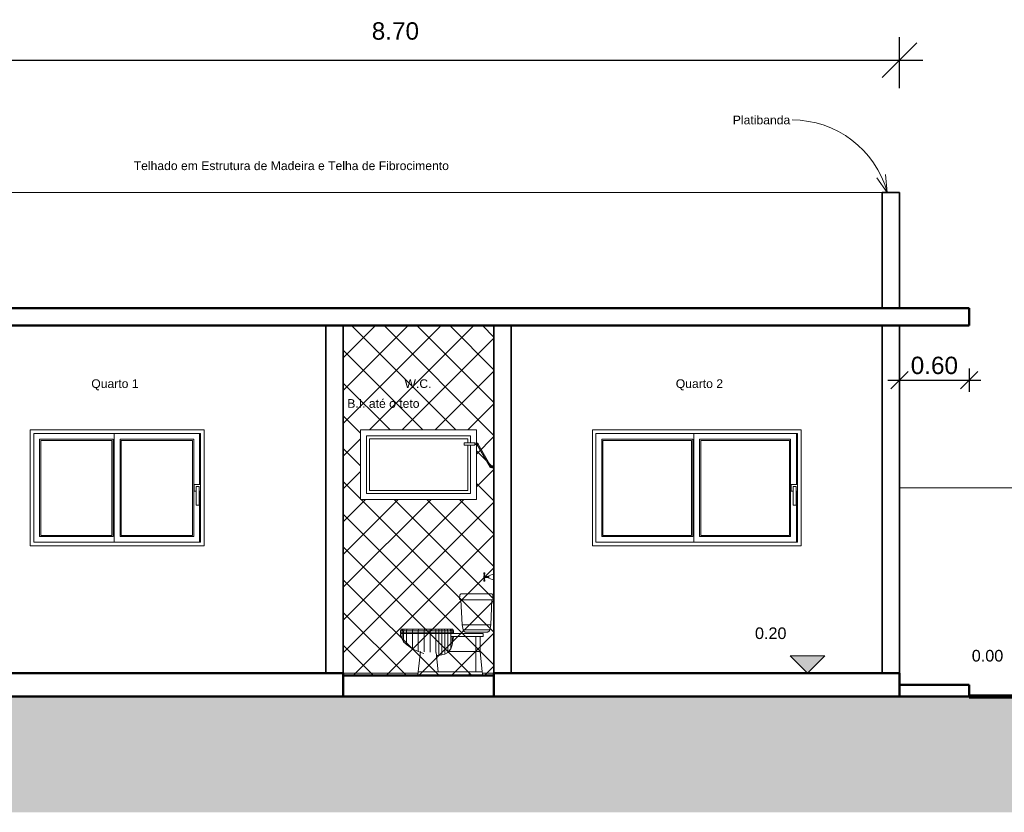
# Model space of a CAD drawing. Header units: centimetres. Extents: x 1481 to 8105, y -69 to 2574.
# Tile 3 of 16: x 2722 to 3571, y -69 to 615. Entities that reach past the tile are written whole.
import ezdxf

# ---------------------------------------------------------------- set-up
doc = ezdxf.new("R2010")
doc.units = ezdxf.units.CM
for name, color, linetype, lineweight in [('A-ANNO-DIMS', 1, 'Continuous', 9), ('A-AREA-IDEN', 1, 'Continuous', 9), ('A-DETL-GENF', 92, 'Continuous', 18), ('A-DETL-THIN', 151, 'Continuous', 9), ('A-FLOR', 192, 'Continuous', 9), ('A-GENM', 13, 'Continuous', 9), ('A-GLAZ', 151, 'Continuous', 9), ('A-WALL', 250, 'Continuous', 9), ('C-TOPO', 7, 'Continuous', 9), ('G-ANNO-DIMS', 182, 'Continuous', 9), ('G-ANNO-TEXT', 231, 'Continuous', 9), ('P-SANR-FIXT', 31, 'Continuous', 9)]:
    doc.layers.add(name, color=color, linetype=linetype, lineweight=lineweight)
doc.styles.add('Arial', font='arial.ttf', dxfattribs={"height": 15})
doc.styles.add('Arial_1', font='arial.ttf', dxfattribs={"height": 20})
doc.dimstyles.new('Cotas_de_Corte', dxfattribs={"dimscale": 30.48, "dimtxt": 7.651945, "dimasz": 0.492126, "dimexe": 0.328084, "dimexo": 0.0625, "dimgap": 0.164042, "dimtad": 1, "dimlfac": 0.01, "dimrnd": 0.01, "dimzin": 0, "dimdsep": 46, "dimtxsty": 'Arial', "dimblk1": 'OBLIQUE', "dimblk2": 'OBLIQUE', "dimsah": 1, "dimcen": 0.09, "dimdle": 0.328084, "dimazin": 0, "dimtfac": 1, "dimtdec": 4, "dimtix": 1, "dimtmove": 0, "dimatfit": 3, "dimfxl": 0.393701, "dimfxlon": 1, "dimtvp": 1, "dimtolj": 1, "dimtzin": 0, "dimarcsym": 2})
doc.dimstyles.new('Cotas_Planta_Baixa', dxfattribs={"dimscale": 30.48, "dimtxt": 15.303891, "dimasz": 0.984252, "dimexe": 0.656168, "dimexo": 0.0625, "dimgap": 0.574147, "dimtad": 1, "dimlfac": 0.01, "dimrnd": 0.01, "dimzin": 0, "dimdsep": 46, "dimtxsty": 'Arial', "dimblk1": 'OBLIQUE', "dimblk2": 'OBLIQUE', "dimsah": 1, "dimcen": 0.09, "dimdle": 0.656168, "dimazin": 0, "dimtfac": 1, "dimtdec": 4, "dimtix": 1, "dimtmove": 0, "dimatfit": 3, "dimfxl": 0.787402, "dimfxlon": 1, "dimtvp": 1, "dimtolj": 1, "dimtzin": 0, "dimarcsym": 2})

# ---------------------------------------------------------------- blocks, each defined once
blk = doc.blocks.new('Janela 2FL Correr - Janela 2FLs 1_50 x 1_20-628755-Corte 1')
at = {"layer": 'A-GENM'}
for p, q in [((-80.4, 182.75), (-80.4, 177.25)), ((-74.91, 183), (-80.15, 183)), ((-78.66, 181), (-78.66, 165)), ((-78.41, 181.25), (-76.41, 181.25)), ((-76.16, 165), (-76.16, 181)), ((-80.15, 177), (-78.64, 177)), ((-76.17, 177), (-74.91, 177)), ((-78.41, 165), (-78.66, 165)), ((-76.41, 165), (-78.41, 165)), ((-76.16, 165), (-76.41, 165))]:
    blk.add_line(p, q, dxfattribs=at)
for centre, start, end in [((-80.15, 182.75), 90, 180), ((-80.15, 177.25), 180, 270)]:
    blk.add_arc(centre, 0.25, start, end, dxfattribs=at)
for points, knots in [([(-78.66, 181), (-78.66, 181.02), (-78.65, 181.05), (-78.64, 181.1), (-78.62, 181.12), (-78.61, 181.14), (-78.6, 181.16), (-78.59, 181.17), (-78.57, 181.19), (-78.55, 181.2), (-78.53, 181.22), (-78.5, 181.23), (-78.46, 181.25), (-78.43, 181.25), (-78.41, 181.25)], [0, 0, 0, 0, 0.166667, 0.25, 0.333333, 0.375, 0.416667, 0.5, 0.541667, 0.583333, 0.666667, 0.75, 0.833333, 1, 1, 1, 1]), ([(-76.41, 181.25), (-76.38, 181.25), (-76.35, 181.25), (-76.31, 181.23), (-76.28, 181.22), (-76.26, 181.2), (-76.24, 181.19), (-76.22, 181.17), (-76.21, 181.15), (-76.19, 181.13), (-76.18, 181.11), (-76.17, 181.09), (-76.16, 181.05), (-76.16, 181.02), (-76.16, 181)], [0, 0, 0, 0, 0.166667, 0.25, 0.333333, 0.416667, 0.458333, 0.5, 0.583333, 0.666667, 0.708333, 0.75, 0.833333, 1, 1, 1, 1])]:
    blk.add_open_spline(points, degree=3, knots=knots, dxfattribs=at)
at = {"layer": 'A-GLAZ'}
for p, q in [((-71.91, 230), (-221.91, 230)), ((-221.91, 230), (-221.91, 130)), ((-71.91, 130), (-71.91, 230)), ((-218.91, 133), (-218.91, 227)), ((-218.91, 227), (-74.91, 227)), ((-213.91, 138), (-213.91, 222)), ((-213.91, 222), (-150.41, 222)), ((-212.91, 139), (-212.91, 221)), ((-212.91, 221), (-151.41, 221)), ((-151.41, 139), (-151.41, 221)), ((-150.41, 138), (-150.41, 222)), ((-149.41, 227), (-149.41, 133)), ((-144.41, 138), (-144.41, 222)), ((-144.41, 222), (-80.91, 222)), ((-143.41, 139), (-143.41, 221)), ((-143.41, 221), (-81.91, 221)), ((-81.91, 139), (-81.91, 221)), ((-80.91, 138), (-80.91, 222)), ((-75.91, 183), (-75.91, 227)), ((-74.91, 227), (-74.91, 133)), ((-75.91, 133), (-75.91, 177)), ((-213.91, 138), (-150.41, 138)), ((-212.91, 139), (-151.41, 139)), ((-144.41, 138), (-80.91, 138)), ((-143.41, 139), (-81.91, 139)), ((-221.91, 130), (-71.91, 130)), ((-74.91, 133), (-218.91, 133))]:
    blk.add_line(p, q, dxfattribs=at)
blk = doc.blocks.new('Janela 2FL Correr - Janela 2FLs 1_80 x 1_20-646655-Corte 1')
at = {"layer": 'A-GENM'}
for p, q in [((434.6, 182.75), (434.6, 177.25)), ((440.09, 183), (434.85, 183)), ((436.34, 181), (436.34, 165)), ((436.59, 181.25), (438.59, 181.25)), ((438.84, 165), (438.84, 181)), ((434.85, 177), (436.36, 177)), ((438.83, 177), (440.09, 177)), ((436.59, 165), (436.34, 165)), ((438.59, 165), (436.59, 165)), ((438.84, 165), (438.59, 165))]:
    blk.add_line(p, q, dxfattribs=at)
for centre, start, end in [((434.85, 182.75), 90, 180), ((434.85, 177.25), 180, 270)]:
    blk.add_arc(centre, 0.25, start, end, dxfattribs=at)
for points, knots in [([(436.34, 181), (436.34, 181.02), (436.35, 181.05), (436.36, 181.1), (436.38, 181.12), (436.39, 181.14), (436.4, 181.16), (436.41, 181.17), (436.43, 181.19), (436.45, 181.2), (436.47, 181.22), (436.5, 181.23), (436.54, 181.25), (436.57, 181.25), (436.59, 181.25)], [0, 0, 0, 0, 0.166667, 0.25, 0.333333, 0.375, 0.416667, 0.5, 0.541667, 0.583333, 0.666667, 0.75, 0.833333, 1, 1, 1, 1]), ([(438.59, 181.25), (438.62, 181.25), (438.65, 181.25), (438.69, 181.23), (438.72, 181.22), (438.74, 181.2), (438.76, 181.19), (438.78, 181.17), (438.79, 181.15), (438.81, 181.13), (438.82, 181.11), (438.83, 181.09), (438.84, 181.05), (438.84, 181.02), (438.84, 181)], [0, 0, 0, 0, 0.166667, 0.25, 0.333333, 0.416667, 0.458333, 0.5, 0.583333, 0.666667, 0.708333, 0.75, 0.833333, 1, 1, 1, 1])]:
    blk.add_open_spline(points, degree=3, knots=knots, dxfattribs=at)
at = {"layer": 'A-GLAZ'}
for p, q in [((443.09, 230), (263.09, 230)), ((263.09, 130), (263.09, 230)), ((443.09, 230), (443.09, 130)), ((266.09, 227), (266.09, 133)), ((266.09, 227), (440.09, 227)), ((271.09, 138), (271.09, 222)), ((271.09, 222), (349.59, 222)), ((272.09, 139), (272.09, 221)), ((272.09, 221), (348.59, 221)), ((348.59, 139), (348.59, 221)), ((349.59, 138), (349.59, 222)), ((350.59, 227), (350.59, 133)), ((355.59, 138), (355.59, 222)), ((355.59, 222), (434.09, 222)), ((356.59, 139), (356.59, 221)), ((356.59, 221), (433.09, 221)), ((433.09, 139), (433.09, 221)), ((434.09, 138), (434.09, 222)), ((439.09, 183), (439.09, 227)), ((440.09, 133), (440.09, 227)), ((439.09, 133), (439.09, 177)), ((271.09, 138), (349.59, 138)), ((272.09, 139), (348.59, 139)), ((355.59, 138), (434.09, 138)), ((356.59, 139), (433.09, 139)), ((443.09, 130), (263.09, 130)), ((266.09, 133), (440.09, 133))]:
    blk.add_line(p, q, dxfattribs=at)
blk = doc.blocks.new('Janela Maxim-ar - WC 1_00 x 0_60-628378-Corte 1')
at = {"layer": 'A-GLAZ'}
for p, q in [((158.01, 224.92), (68.17, 224.92)), ((68.17, 224.92), (68.17, 175.08)), ((68.17, 224.91), (158.01, 224.91)), ((70.71, 177.61), (70.71, 222.37)), ((155.47, 222.37), (70.71, 222.37)), ((70.71, 222.37), (155.47, 222.37)), ((70.71, 177.61), (70.71, 222.37)), ((155.47, 222.37), (155.47, 218.92)), ((155.47, 222.37), (155.47, 218.92)), ((158.01, 218.92), (158.01, 224.92)), ((155.47, 216.92), (155.47, 177.61)), ((155.47, 216.92), (155.47, 177.61)), ((158.01, 175.08), (158.01, 216.92)), ((68.17, 175.08), (158.01, 175.08)), ((70.71, 177.61), (155.47, 177.61)), ((155.47, 177.61), (70.71, 177.61))]:
    blk.add_line(p, q, dxfattribs=at)
blk = doc.blocks.new('Assento Sanitário - Privada-333374-Corte 1')
at = {"layer": 'P-SANR-FIXT'}
for p, q in [((148.76, 87.33), (148.48, 84.1)), ((150.96, 88.48), (150.96, 88.42)), ((176.02, 88.48), (157.94, 88.48)), ((177.56, 84.1), (177.28, 87.33)), ((149.68, 83.4), (150.67, 61.81)), ((157.94, 83.4), (176.93, 83.4)), ((175.37, 61.81), (176.35, 83.4)), ((150.67, 61.81), (151.58, 57.35)), ((150.67, 61.81), (157.94, 61.81)), ((157.94, 61.81), (175.37, 61.81)), ((174.46, 57.35), (175.37, 61.81)), ((97.61, 56.73), (98.88, 56.73)), ((97.61, 54.83), (97.61, 56.73)), ((98.88, 56.72), (97.61, 56.72)), ((98.88, 54.83), (97.61, 54.83)), ((97.61, 54.19), (98.88, 54.19)), ((97.61, 54.19), (97.61, 52.92)), ((97.61, 52.92), (98.88, 49.44)), ((97.62, 56.73), (98.25, 58.01)), ((98.25, 58.01), (99.46, 58.01)), ((100.15, 56.72), (98.88, 56.72)), ((98.88, 54.83), (98.88, 56.72)), ((100.15, 54.83), (98.88, 54.83)), ((98.88, 54.19), (100.15, 54.19)), ((98.88, 54.19), (98.88, 49.56)), ((98.89, 56.73), (99.46, 58.01)), ((98.89, 56.73), (100.15, 56.73)), ((99.46, 58.01), (100.66, 58.01)), ((100.15, 56.73), (102.69, 56.73)), ((100.15, 54.83), (100.15, 56.73)), ((102.69, 56.72), (100.15, 56.72)), ((102.69, 54.83), (100.15, 54.83)), ((100.15, 54.19), (102.69, 54.19)), ((100.15, 54.19), (100.15, 47.24)), ((100.16, 56.73), (100.66, 58.01)), ((100.66, 58.01), (103.1, 58.01)), ((107.77, 56.72), (102.69, 56.72)), ((102.69, 54.83), (102.69, 56.72)), ((107.77, 54.83), (102.69, 54.83)), ((102.69, 54.19), (107.77, 54.19)), ((102.69, 54.19), (102.69, 44.84)), ((102.7, 56.73), (103.1, 58.01)), ((102.7, 56.73), (107.77, 56.73)), ((103.1, 58.01), (108.09, 58.01)), ((112.85, 56.72), (107.77, 56.72)), ((107.77, 54.83), (107.77, 56.72)), ((112.85, 54.83), (107.77, 54.83)), ((107.77, 54.19), (112.85, 54.19)), ((107.77, 54.19), (107.77, 41.3)), ((107.78, 56.73), (108.09, 58.01)), ((107.78, 56.73), (112.85, 56.73)), ((108.09, 58.01), (113.1, 58.01)), ((112.85, 56.73), (117.93, 56.73)), ((117.93, 56.72), (112.85, 56.72)), ((112.85, 54.83), (112.85, 56.72)), ((117.93, 54.83), (112.85, 54.83)), ((112.85, 54.19), (117.93, 54.19)), ((112.85, 54.19), (112.85, 38.96)), ((112.86, 56.73), (113.1, 58.01)), ((113.1, 58.01), (118.13, 58.01)), ((117.93, 56.73), (123.03, 56.73)), ((117.93, 54.83), (117.93, 56.73)), ((123.03, 56.72), (117.93, 56.72)), ((123.03, 54.83), (117.93, 54.83)), ((117.93, 54.19), (123.03, 54.19)), ((117.93, 54.19), (117.93, 38.54)), ((117.94, 56.73), (118.13, 58.01)), ((118.13, 58.01), (123.14, 58.01)), ((128.09, 56.72), (123.03, 56.72)), ((123.03, 54.83), (123.03, 56.72)), ((128.09, 54.83), (123.03, 54.83)), ((123.03, 54.19), (128.09, 54.19)), ((123.03, 54.19), (123.03, 38.15)), ((123.04, 56.73), (123.14, 58.01)), ((123.04, 56.73), (128.09, 56.73)), ((123.14, 58.01), (128.09, 58.01)), ((128.09, 56.73), (128.09, 58.01)), ((128.09, 58.01), (130.54, 58.01)), ((128.09, 56.73), (130.63, 56.73)), ((128.09, 54.83), (128.09, 56.73)), ((130.63, 56.72), (128.09, 56.72)), ((130.63, 54.83), (128.09, 54.83)), ((128.09, 54.19), (130.63, 54.19)), ((128.09, 54.19), (128.09, 37.78)), ((130.62, 56.73), (130.54, 58.01)), ((130.54, 58.01), (133.04, 58.01)), ((130.63, 56.73), (133.17, 56.73)), ((133.17, 56.72), (130.63, 56.72)), ((130.63, 54.83), (130.63, 56.72)), ((133.17, 54.83), (130.63, 54.83)), ((130.63, 54.19), (133.17, 54.19)), ((130.63, 54.19), (130.63, 35.85)), ((133.17, 56.73), (133.04, 58.01)), ((133.04, 58.01), (135.47, 58.01)), ((133.17, 56.73), (135.71, 56.73)), ((133.17, 54.83), (133.17, 56.73)), ((135.71, 56.72), (133.17, 56.72)), ((135.71, 54.83), (133.17, 54.83)), ((133.17, 54.19), (135.71, 54.19)), ((133.17, 54.19), (133.17, 36.27)), ((135.71, 56.73), (135.47, 58.01)), ((135.47, 58.01), (137.84, 58.01)), ((135.71, 56.73), (138.25, 56.73)), ((138.25, 56.72), (135.71, 56.72)), ((135.71, 54.83), (135.71, 56.72)), ((138.25, 54.83), (135.71, 54.83)), ((135.71, 54.19), (138.25, 54.19)), ((135.71, 54.19), (135.71, 36.95)), ((138.25, 56.75), (137.84, 58.01)), ((137.84, 58.01), (140.24, 58.01)), ((138.25, 56.73), (140.79, 56.73)), ((138.25, 54.83), (138.25, 56.73)), ((140.79, 56.72), (138.25, 56.72)), ((140.79, 54.83), (138.25, 54.83)), ((138.25, 54.19), (140.79, 54.19)), ((138.25, 54.19), (138.25, 38.49)), ((140.79, 56.73), (140.24, 58.01)), ((140.24, 58.01), (141.45, 58.01)), ((140.79, 56.73), (142.06, 56.73)), ((142.06, 56.72), (140.79, 56.72)), ((140.79, 54.83), (140.79, 56.72)), ((142.06, 54.83), (140.79, 54.83)), ((140.79, 54.19), (167.61, 54.19)), ((140.79, 51.65), (140.79, 54.19)), ((167.61, 51.65), (140.79, 51.65)), ((140.79, 51.61), (140.79, 41.1)), ((142.06, 56.73), (141.45, 58.01)), ((141.45, 58.01), (142.7, 58.01)), ((142.06, 56.73), (143.33, 56.73)), ((143.33, 56.72), (142.06, 56.72)), ((142.06, 54.83), (142.06, 56.72)), ((143.33, 54.83), (142.06, 54.83)), ((143.33, 51.65), (142.06, 44.45)), ((142.06, 44.45), (143.33, 51.65)), ((142.06, 51.61), (142.06, 44.6)), ((143.33, 56.73), (142.7, 58.01)), ((143.33, 54.83), (143.33, 56.73)), ((151.58, 57.35), (157.94, 57.35)), ((157.94, 57.35), (174.46, 57.35)), ((157.94, 55.46), (172.01, 55.46)), ((162.38, 38.64), (162.38, 51.65)), ((162.38, 38.64), (162.38, 51.65)), ((166.19, 38.64), (166.19, 51.65)), ((167.61, 54.19), (168.73, 54.19)), ((168.73, 51.65), (167.61, 51.65)), ((168.73, 51.65), (168.73, 54.19)), ((98.88, 49.44), (100.15, 47.24)), ((100.15, 47.24), (102.69, 44.7)), ((102.69, 44.7), (107.77, 41.17)), ((142.06, 44.45), (140.79, 40.96)), ((140.79, 40.96), (142.06, 44.45)), ((107.77, 41.17), (112.85, 38.8)), ((112.85, 38.8), (117.51, 37.11)), ((114.76, 38.64), (112.85, 21.17)), ((118.22, 38.64), (118.16, 38.64)), ((130, 21.17), (128.18, 37.87)), ((128.47, 35.18), (130.63, 35.37)), ((130.63, 35.37), (133.17, 35.82)), ((133.17, 35.82), (135.71, 36.5)), ((135.71, 36.5), (138.25, 37.94)), ((138.25, 37.94), (140.79, 40.96)), ((162.38, 38.64), (138.4, 38.64)), ((140.79, 40.96), (138.84, 38.64)), ((138.84, 38.64), (162.38, 38.64)), ((162.38, 21.17), (162.38, 38.64)), ((164.18, 38.64), (162.38, 38.64)), ((162.38, 38.64), (162.38, 21.17)), ((164.69, 38.64), (164.17, 38.64)), ((165.55, 38.64), (164.68, 38.64)), ((165.89, 38.64), (165.55, 38.64)), ((166.19, 38.64), (165.89, 38.64)), ((166.19, 38.64), (166.18, 38.64)), ((168.1, 21.17), (166.19, 38.64)), ((112.85, 21.17), (112.51, 18)), ((113.41, 21.17), (112.85, 21.17)), ((112.85, 21.17), (113.41, 21.17)), ((115.04, 21.17), (113.41, 21.17)), ((113.41, 21.17), (115.04, 21.17)), ((117.57, 21.17), (115.04, 21.17)), ((115.04, 21.17), (117.57, 21.17)), ((120.75, 21.17), (117.57, 21.17)), ((117.57, 21.17), (120.75, 21.17)), ((124.28, 21.17), (120.75, 21.17)), ((120.75, 21.17), (124.28, 21.17)), ((156.66, 21.17), (124.28, 21.17)), ((124.28, 21.17), (130, 21.17)), ((156.66, 21.17), (156.66, 18)), ((156.67, 18), (156.67, 21.17)), ((156.67, 21.17), (168, 21.17)), ((167.91, 21.17), (168.1, 21.17)), ((168.06, 21.17), (168.1, 21.17)), ((168.45, 18), (168.1, 21.17))]:
    blk.add_line(p, q, dxfattribs=at)
at = {"layer": 'P-SANR-FIXT', "flags": 128}
for points in [[(148.76, 87.38), (148.77, 87.43), (148.78, 87.48), (148.79, 87.53), (148.8, 87.57), (148.82, 87.62), (148.84, 87.67), (148.86, 87.72), (148.88, 87.76), (148.9, 87.81), (148.93, 87.85)], [(148.98, 87.94), (149.01, 87.98), (149.04, 88.02), (149.07, 88.06), (149.11, 88.1), (149.14, 88.13), (149.18, 88.17), (149.22, 88.2), (149.26, 88.23), (149.3, 88.26), (149.34, 88.29), (149.39, 88.31)], [(149.48, 88.36), (149.52, 88.38), (149.57, 88.4), (149.62, 88.42), (149.67, 88.43), (149.72, 88.45), (149.77, 88.46), (149.82, 88.47), (149.87, 88.48), (149.92, 88.48), (149.97, 88.48)], [(157.94, 88.48), (157.62, 88.48), (157.31, 88.48), (156.99, 88.48), (156.68, 88.48), (156.37, 88.48), (156.06, 88.48), (155.75, 88.48), (155.45, 88.48), (155.15, 88.48), (154.86, 88.48), (154.57, 88.48), (154.28, 88.48), (154.01, 88.48), (153.73, 88.48), (153.47, 88.48), (153.21, 88.48), (152.96, 88.48), (152.72, 88.48), (152.49, 88.48), (152.26, 88.48), (152.04, 88.48), (151.84, 88.48), (151.64, 88.48), (151.45, 88.48), (151.28, 88.48), (151.11, 88.48), (150.96, 88.48), (150.81, 88.48), (150.68, 88.48), (150.56, 88.48), (150.45, 88.48), (150.36, 88.48), (150.27, 88.48), (150.2, 88.48), (150.14, 88.48), (150.09, 88.48), (150.06, 88.48), (150.03, 88.48), (150.02, 88.48), (150.02, 88.48)], [(150.27, 88.48), (150.33, 88.48), (150.42, 88.48), (150.53, 88.48), (150.63, 88.48)], [(148.48, 83.93), (148.48, 83.96), (148.48, 83.98)], [(148.57, 83.7), (148.56, 83.72), (148.55, 83.74)], [(148.75, 83.52), (148.73, 83.53), (148.71, 83.55)], [(149.01, 83.41), (148.98, 83.42), (148.96, 83.42)], [(149.11, 83.4), (149.11, 83.4), (149.14, 83.4), (149.17, 83.4), (149.22, 83.4), (149.28, 83.4), (149.36, 83.4), (149.45, 83.4), (149.56, 83.4), (149.67, 83.4), (149.8, 83.4), (149.95, 83.4), (150.11, 83.4), (150.28, 83.4), (150.46, 83.4), (150.65, 83.4), (150.86, 83.4), (151.07, 83.4), (151.3, 83.4), (151.54, 83.4), (151.79, 83.4), (152.04, 83.4), (152.31, 83.4), (152.59, 83.4), (152.87, 83.4), (153.17, 83.4), (153.47, 83.4), (153.78, 83.4), (154.09, 83.4), (154.41, 83.4), (154.74, 83.4), (155.07, 83.4), (155.41, 83.4), (155.75, 83.4), (156.09, 83.4), (156.44, 83.4), (156.79, 83.4), (157.14, 83.4), (157.49, 83.4), (157.84, 83.4), (157.94, 83.4)], [(154.03, 55.46), (153.93, 55.47), (153.83, 55.47), (153.73, 55.48), (153.63, 55.5), (153.53, 55.52), (153.43, 55.54), (153.33, 55.56), (153.24, 55.59), (153.14, 55.63), (153.04, 55.67), (152.95, 55.71), (152.86, 55.75), (152.77, 55.8), (152.68, 55.85), (152.6, 55.91), (152.52, 55.97), (152.44, 56.03), (152.36, 56.1), (152.28, 56.16), (152.21, 56.24), (152.14, 56.31), (152.08, 56.39), (152.01, 56.47), (151.95, 56.55), (151.9, 56.63), (151.84, 56.72), (151.79, 56.81), (151.75, 56.9), (151.71, 56.99), (151.67, 57.08), (151.63, 57.18), (151.6, 57.28), (151.58, 57.35)], [(154.03, 55.46), (154.04, 55.46), (154.05, 55.46), (154.06, 55.46), (154.08, 55.46), (154.11, 55.46), (154.15, 55.46), (154.19, 55.46), (154.23, 55.46), (154.28, 55.46), (154.34, 55.46), (154.41, 55.46), (154.48, 55.46), (154.55, 55.46), (154.63, 55.46), (154.72, 55.46), (154.81, 55.46), (154.9, 55.46), (155, 55.46), (155.11, 55.46), (155.22, 55.46), (155.33, 55.46), (155.45, 55.46), (155.57, 55.46), (155.7, 55.46), (155.83, 55.46), (155.96, 55.46), (156.1, 55.46), (156.24, 55.46), (156.38, 55.46), (156.52, 55.46), (156.67, 55.46), (156.82, 55.46), (156.97, 55.46), (157.12, 55.46), (157.28, 55.46), (157.43, 55.46), (157.59, 55.46), (157.74, 55.46), (157.9, 55.46), (157.94, 55.46)]]:
    blk.add_lwpolyline(points, dxfattribs=at)
at = {"layer": 'P-SANR-FIXT'}
for points, knots in [([(177.28, 87.33), (177.27, 87.43), (177.24, 87.58), (177.17, 87.75), (177.12, 87.85), (177.06, 87.94), (176.99, 88.04), (176.88, 88.15), (176.75, 88.25), (176.62, 88.34), (176.48, 88.4), (176.28, 88.47), (176.12, 88.48), (176.02, 88.48)], [-1, -1, -1, -1, -0.833333, -0.75, -0.708333, -0.666667, -0.583333, -0.5, -0.416667, -0.333333, -0.25, -0.166667, 0, 0, 0, 0]), ([(176.93, 83.4), (176.98, 83.4), (177.04, 83.41), (177.13, 83.43), (177.19, 83.46), (177.25, 83.49), (177.3, 83.52), (177.35, 83.56), (177.38, 83.59), (177.4, 83.61), (177.42, 83.64), (177.45, 83.67), (177.48, 83.72), (177.51, 83.77), (177.54, 83.86), (177.57, 83.96), (177.57, 84.05), (177.56, 84.1)], [-1, -1, -1, -1, -0.875, -0.8125, -0.75, -0.6875, -0.625, -0.5625, -0.53125, -0.5, -0.46875, -0.4375, -0.375, -0.3125, -0.25, -0.125, 0, 0, 0, 0]), ([(172.01, 55.46), (172.19, 55.46), (172.47, 55.5), (172.82, 55.6), (173.08, 55.7), (173.33, 55.83), (173.55, 55.99), (173.77, 56.17), (173.96, 56.37), (174.12, 56.59), (174.31, 56.91), (174.41, 57.17), (174.46, 57.35)], [-1, -1, -1, -1, -0.833333, -0.75, -0.666667, -0.583333, -0.5, -0.416667, -0.333333, -0.25, -0.166667, 0, 0, 0, 0])]:
    blk.add_open_spline(points, degree=3, knots=knots, dxfattribs=at)
blk = doc.blocks.new('Chuveiro - Chuveiro Simples _ducha_-337202-Corte 1')
at = {"layer": 'P-SANR-FIXT'}
for p, q in [((152.51, 218.92), (152.51, 216.92)), ((152.51, 218.92), (157.01, 218.92)), ((157.01, 216.92), (152.51, 216.92)), ((157.01, 218.92), (161.51, 218.92)), ((161.51, 216.92), (157.01, 216.92)), ((163.09, 218.42), (161.4, 218.42)), ((161.4, 217.42), (163.09, 217.42)), ((161.51, 216.92), (161.51, 218.92)), ((163.9, 218.42), (163.09, 218.42)), ((163.09, 217.42), (163.9, 217.42)), ((163.49, 217.63), (174.99, 197.71)), ((164.34, 218.12), (164.35, 218.13)), ((175.85, 198.21), (164.35, 218.13)), ((175, 197.72), (174.99, 197.71)), ((176.39, 198.5), (175.39, 198.5)), ((175.39, 197.5), (176.39, 197.5)), ((176.39, 198.43), (176.39, 198.87)), ((176.39, 198.87), (177.89, 198.87)), ((176.39, 197.57), (176.39, 198.43)), ((176.39, 198.43), (177.89, 198.43)), ((176.39, 197.13), (176.39, 197.57)), ((176.39, 197.57), (177.89, 197.57)), ((177.89, 197.13), (176.39, 197.13)), ((178.09, 201.2), (177.89, 201.2)), ((177.89, 198), (177.89, 201.2)), ((177.89, 194.8), (177.89, 198)), ((177.89, 194.8), (178.09, 194.8)), ((169.47, 106.6), (169.69, 104)), ((170.32, 106.6), (169.47, 106.6)), ((169.69, 102), (169.47, 99.4)), ((170.29, 104), (169.49, 104)), ((169.49, 103.03), (169.49, 104)), ((169.49, 102), (169.49, 102.97)), ((169.49, 102), (170.29, 102)), ((169.69, 104), (170.09, 104)), ((169.69, 102), (170.09, 102)), ((170.09, 104), (170.32, 106.6)), ((170.32, 99.4), (170.09, 102)), ((170.29, 104), (170.29, 103.03)), ((170.59, 103.7), (170.29, 103.7)), ((170.59, 103.7), (170.29, 103.7)), ((170.29, 102.97), (170.29, 102)), ((170.29, 102.3), (170.59, 102.3)), ((170.29, 102.3), (170.59, 102.3)), ((170.59, 103.68), (170.59, 103)), ((170.59, 103.68), (170.59, 103.68)), ((173.59, 103.5), (170.59, 103.5)), ((170.59, 103), (170.59, 102.32)), ((170.59, 102.5), (173.59, 102.5)), ((170.59, 102.32), (170.59, 102.32)), ((178.09, 105.75), (173.59, 104)), ((173.59, 102), (173.59, 104)), ((173.59, 102), (178.09, 100.25)), ((170.32, 99.4), (169.47, 99.4))]:
    blk.add_line(p, q, dxfattribs=at)
for centre, radius, start, end in [((163.9, 217.92), 0.5, 0, 180), ((163.9, 217.92), 0.5, 180, 0), ((175.39, 198), 0.5, 0, 180), ((175.39, 198), 0.5, 180, 0), ((169.89, 103), 0.427, 0, 180), ((169.89, 103), 0.427, 180, 0)]:
    blk.add_arc(centre, radius, start, end, dxfattribs=at)
blk = doc.blocks.new('Elevações de ponto - M_Cota de elevação - Exterior preenchido-23614-Corte 1')
at = {"layer": 'G-ANNO-DIMS'}
blk.add_hatch(color=256, dxfattribs=at).paths.add_polyline_path([(463.65, 35), (448.65, 20), (433.65, 35)], flags=0)
for p, q in [((448.65, 20), (433.65, 35)), ((433.65, 35), (463.65, 35)), ((463.65, 35), (448.65, 20)), ((433.65, 20), (463.65, 20))]:
    blk.add_line(p, q, dxfattribs=at)
blk = doc.blocks.new('_Oblique')
at = {"color": 0, "linetype": 'ByBlock', "lineweight": -2}
blk.add_line((-0.5, -0.5), (0.5, 0.5), dxfattribs=at)
blk = doc.blocks.new('*D174')
at = {"layer": 'A-ANNO-DIMS', "color": 0, "lineweight": -2, "transparency": 16777216}
for p, q in [((3481, 314.02), (3481, 293.92)), ((3541, 314.02), (3541, 293.92)), ((3471, 303.92), (3551, 303.92))]:
    blk.add_line(p, q, dxfattribs=at)
at = {"layer": 'Defpoints', "color": 0, "transparency": 16777216}
for p in [(3481, 315.92), (3541, 315.92), (3541, 303.92)]:
    blk.add_point(p, dxfattribs=at)
at = {"layer": 'A-ANNO-DIMS', "color": 0, "lineweight": -2, "transparency": 16777216, "xscale": 15, "yscale": 15, "zscale": 15, "rotation": 180}
blk.add_blockref('_Oblique', (3481, 303.92), dxfattribs=at)
at = {"layer": 'A-ANNO-DIMS', "color": 0, "lineweight": -2, "transparency": 16777216, "xscale": 15, "yscale": 15, "zscale": 15}
blk.add_blockref('_Oblique', (3541, 303.92), dxfattribs=at)
at = {"layer": 'A-ANNO-DIMS', "color": 0, "transparency": 16777216, "insert": (3511, 316.58), "char_height": 15, "width": 24.2979, "attachment_point": 5, "style": 'Arial'}
blk.add_mtext('\\A1;0.60', dxfattribs=at)
blk = doc.blocks.new('*D203')
at = {"layer": 'A-ANNO-DIMS', "color": 0, "lineweight": -2, "transparency": 16777216}
for p, q in [((2611, 556), (2611, 600)), ((3481, 556), (3481, 600)), ((2591, 580), (3501, 580))]:
    blk.add_line(p, q, dxfattribs=at)
at = {"layer": 'Defpoints', "color": 0, "transparency": 16777216}
for p in [(3481, 580), (2611, 466), (3481, 466)]:
    blk.add_point(p, dxfattribs=at)
at = {"layer": 'A-ANNO-DIMS', "color": 0, "lineweight": -2, "transparency": 16777216, "xscale": 29.99999999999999, "yscale": 29.99999999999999, "zscale": 29.99999999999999, "rotation": 180}
blk.add_blockref('_Oblique', (2611, 580), dxfattribs=at)
at = {"layer": 'A-ANNO-DIMS', "color": 0, "lineweight": -2, "transparency": 16777216, "xscale": 29.99999999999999, "yscale": 29.99999999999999, "zscale": 29.99999999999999}
blk.add_blockref('_Oblique', (3481, 580), dxfattribs=at)
at = {"layer": 'A-ANNO-DIMS', "color": 0, "transparency": 16777216, "insert": (3046, 605.16), "char_height": 15, "attachment_point": 5, "style": 'Arial'}
blk.add_mtext('\\A1;8.70', dxfattribs=at)

msp = doc.modelspace()

# ---------------------------------------------------------------- hatches: boundary and pattern name
at = {"layer": 'A-DETL-GENF'}
h = msp.add_hatch(dxfattribs=at)
h.set_pattern_fill('FP_2', color=8, style=0, pattern_type=2)
h.set_pattern_definition([(45, (2565.865, 255.727), (-14.14214, 14.14214), []), (135, (2565.865, 255.727), (-14.14214, -14.14214), [])])
h.paths.add_polyline_path([(3001, 49), (3131, 49), (3131, 351), (3001, 351), (3001, 66.979)], flags=0)
h.paths.add_polyline_path([(3016, 201), (3016, 261), (3116, 261), (3116, 201), (3044.762, 201)], flags=0)
at = {"layer": 'C-TOPO'}
h = msp.add_hatch(dxfattribs=at)
h.set_pattern_fill('FP_1', color=256, style=0, pattern_type=2)
h.set_pattern_definition([(0, (2565.865, 255.727), (31.75, 31.75), [31.75, -31.75]), (0, (2565.865, 267.634), (31.75, 31.75), [31.75, -31.75]), (0, (2565.865, 279.54), (31.75, 31.75), [31.75, -31.75]), (90, (2569.834, 283.51), (-31.75, 31.75), [31.75, -31.75]), (90, (2581.74, 283.51), (-31.75, 31.75), [31.75, -31.75]), (90, (2593.646, 283.51), (-31.75, 31.75), [31.75, -31.75])])
h.paths.add_polyline_path([(4481, -69), (4481, 31), (1481, 31), (1481, -69), (3786.979, -69)], flags=0)

# ---------------------------------------------------------------- linework, layer by layer
at = {"layer": 'A-DETL-THIN'}
for p, q in [((3131, 351), (3001, 351)), ((3001, 351), (3001, 49)), ((3131, 49), (3131, 351)), ((3016, 201), (3016, 261)), ((3016, 261), (3116, 261)), ((3116, 261), (3116, 201)), ((3116, 201), (3016, 201)), ((3001, 49), (3131, 49))]:
    msp.add_line(p, q, dxfattribs=at)
at = {"layer": 'A-FLOR', "lineweight": 50}
for p, q in [((3541, 366), (1921, 366)), ((3541, 351), (3541, 366)), ((1921, 351), (3541, 351)), ((3001, 51), (1981, 51)), ((3001, 51), (3001, 31)), ((3481, 51), (3131, 51)), ((3131, 31), (3131, 51)), ((3481, 31), (3481, 51)), ((3131, 49), (3001, 49)), ((3541, 41), (3481, 41)), ((3541, 31), (3541, 41)), ((1921, 31), (3541, 31))]:
    msp.add_line(p, q, dxfattribs=at)
at = {"layer": 'A-FLOR'}
for p, q in [((3001, 51), (3065.632, 51)), ((3121.133, 51), (3131, 51))]:
    msp.add_line(p, q, dxfattribs=at)
at = {"layer": 'A-WALL'}
for p, q in [((3466, 466), (1996, 466)), ((2731, 161), (2731, 261)), ((2731, 261), (2881, 261)), ((2881, 261), (2881, 161)), ((3016, 201), (3016, 261)), ((3016, 261), (3116, 261)), ((3116, 261), (3116, 249.402)), ((3216, 161), (3216, 261)), ((3216, 261), (3396, 261)), ((3396, 261), (3396, 161)), ((3116, 248.436), (3116, 201)), ((4466, 211), (3481, 211)), ((3116, 201), (3016, 201)), ((2881, 161), (2731, 161)), ((3396, 161), (3216, 161))]:
    msp.add_line(p, q, dxfattribs=at)
at = {"layer": 'A-WALL', "lineweight": 35}
for p, q in [((3466, 466), (3466, 366)), ((3481, 466), (3466, 466)), ((3481, 366), (3481, 466)), ((2986, 351), (2986, 51)), ((3001, 51), (3001, 351)), ((3131, 351), (3131, 51)), ((3146, 51), (3146, 351)), ((3466, 351), (3466, 51)), ((3481, 51), (3481, 351))]:
    msp.add_line(p, q, dxfattribs=at)
at = {"layer": 'C-TOPO', "lineweight": 100}
msp.add_line((3541, 31), (4466, 31), dxfattribs=at)
at = {"layer": 'C-TOPO'}
msp.add_line((4466, 31), (3541, 31), dxfattribs=at)
at = {"layer": 'G-ANNO-TEXT', "color": 250}
for q in [(3461.358, 478.633), (3468.885, 481.456)]:
    msp.add_line((3470.39, 466), q, dxfattribs=at)
msp.add_arc((3388.234, 443.192), 85.263, 15.515501, 90, dxfattribs=at)

# ---------------------------------------------------------------- block references
at = {"layer": 'A-GLAZ'}
for name in ['Janela 2FL Correr - Janela 2FLs 1_50 x 1_20-628755-Corte 1', 'Janela Maxim-ar - WC 1_00 x 0_60-628378-Corte 1', 'Janela 2FL Correr - Janela 2FLs 1_80 x 1_20-646655-Corte 1']:
    msp.add_blockref(name, (2952.905, 31), dxfattribs=at)
at = {"layer": 'G-ANNO-DIMS'}
msp.add_blockref('Elevações de ponto - M_Cota de elevação - Exterior preenchido-23614-Corte 1', (2952.905, 31), dxfattribs=at)
at = {"layer": 'P-SANR-FIXT'}
for name in ['Chuveiro - Chuveiro Simples _ducha_-337202-Corte 1', 'Assento Sanitário - Privada-333374-Corte 1']:
    msp.add_blockref(name, (2952.905, 31), dxfattribs=at)

# ---------------------------------------------------------------- texts
at = {"layer": 'A-AREA-IDEN', "char_height": 7.5, "attachment_point": 1, "style": 'Arial_1'}
for s, insert, width in [('Quarto 1', (2783.638, 304.672), 49.70462), ('W.C.', (3053.869, 304.672), 29.26159), ('Quarto 2', (3287.928, 304.672), 49.70462)]:
    msp.add_mtext(s, dxfattribs=dict(at, insert=insert, width=width))
at = {"layer": 'G-ANNO-DIMS', "char_height": 10, "width": 32.56532, "attachment_point": 1, "line_spacing_factor": 0.941778, "style": 'Arial', "bg_fill": 3, "box_fill_scale": 1.25, "bg_fill_color": 256, "bg_fill_true_color": 13158600, "bg_fill_transparency": 0}
for s, insert in [('0.20', (3356.236, 90.54)), ('0.00', (3543.266, 71.134))]:
    msp.add_mtext(s, dxfattribs=dict(at, insert=insert))
at = {"layer": 'G-ANNO-TEXT', "color": 7, "char_height": 7.5, "attachment_point": 1, "style": 'Arial_1'}
for s, insert, width in [('Platibanda', (3337.134, 532.205), 58.92403), ('Telhado em Estrutura de Madeira e Telha de Fibrocimento', (2820.259, 492.709), 327.48934), ('B.I. até o teto', (3004.5, 287.552), 74.95778)]:
    msp.add_mtext(s, dxfattribs=dict(at, insert=insert, width=width))

# ---------------------------------------------------------------- dimensions: what is measured, and where the dimension line sits
at = {"layer": 'A-ANNO-DIMS'}
for base, p1, p2, dimstyle, override, picture, middle in [((3481, 580), (2611, 466), (3481, 466), 'Cotas_Planta_Baixa', {"dimpost": '<>', "dimtmove": 1}, '*D203', (3046, 605.159)), ((3541, 303.925), (3481, 315.925), (3541, 315.925), 'Cotas_de_Corte', {"dimpost": '<>', "dimfxl": 60}, '*D174', (3511, 316.583))]:
    dim = msp.add_linear_dim(base=base, p1=p1, p2=p2, dimstyle=dimstyle, override=override, dxfattribs=at)
    dim.commit()
    dim.dimension.update_dxf_attribs({"geometry": picture, "text_midpoint": middle})

doc.saveas('drawing.dxf')
